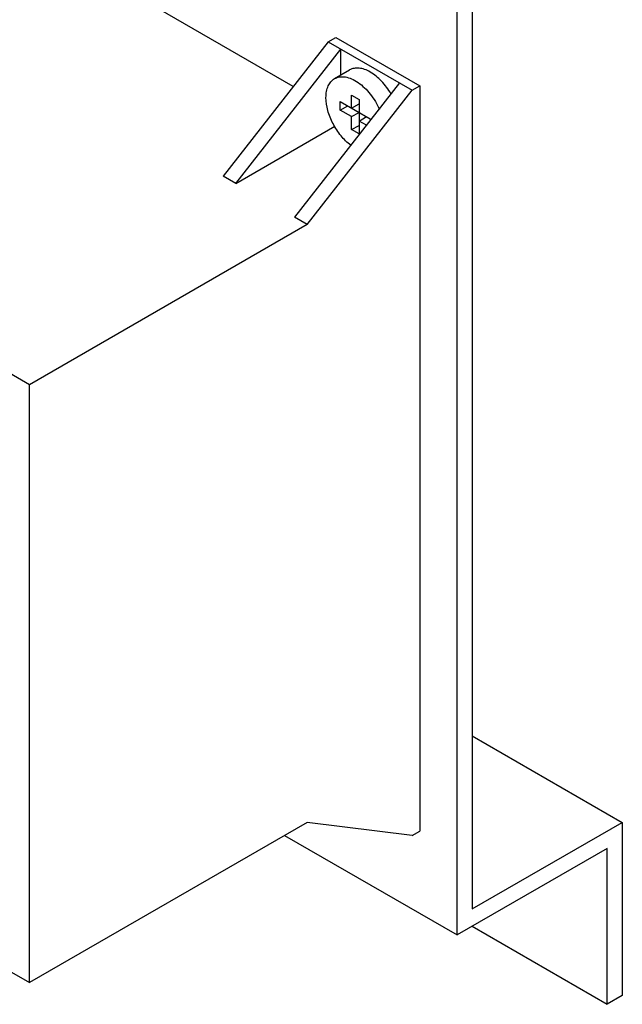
# Model space of a CAD drawing. Header units: millimetres. Extents: x 29 to 175, y 22 to 264.
# Tile 2 of 4: x 118 to 175, y 22 to 115. Entities that reach past the tile are written whole.
import ezdxf

# ---------------------------------------------------------------- set-up
doc = ezdxf.new("R2010")
doc.units = ezdxf.units.MM
doc.header["$LTSCALE"] = 18.576308
doc.layers.get('0').update_dxf_attribs({"linetype": 'CONTINUOUS'})

msp = doc.modelspace()

# ---------------------------------------------------------------- linework, layer by layer
at = {"color": 7}
for p, q in [((159.557, 28.527), (159.557, 178.764)), ((160.971, 177.947), (160.971, 30.977)), ((144.109, 108.481), (122.561, 120.922)), ((147.409, 112.7), (137.51, 100.044)), ((147.409, 112.7), (148.116, 113.108)), ((147.409, 112.7), (155.315, 108.136)), ((148.116, 113.108), (156.022, 108.544)), ((138.705, 99.355), (148.604, 112.01)), ((148.604, 109.573), (148.604, 112.01)), ((147.998, 109.223), (149.412, 110.04)), ((154.119, 108.826), (144.22, 96.17)), ((145.415, 95.48), (155.315, 108.136)), ((149.594, 107.683), (150.301, 107.275)), ((149.594, 106.458), (149.594, 107.683)), ((155.315, 108.136), (156.022, 108.544)), ((156.022, 108.544), (156.022, 38.325)), ((148.533, 107.07), (151.362, 105.437)), ((148.533, 106.254), (148.533, 107.07)), ((149.594, 106.458), (150.301, 106.866)), ((150.301, 107.275), (150.301, 104.009)), ((148.533, 106.254), (149.24, 106.662)), ((149.594, 105.642), (148.533, 106.254)), ((149.594, 105.642), (150.301, 106.05)), ((149.594, 104.417), (149.594, 105.642)), ((150.301, 105.233), (151.008, 105.642)), ((150.996, 104.832), (150.301, 105.233)), ((151.362, 105.437), (151.362, 105.3)), ((138.705, 99.355), (148.035, 104.742)), ((149.594, 104.417), (150.301, 104.825)), ((150.301, 104.009), (149.594, 104.417)), ((138.705, 99.355), (137.51, 100.044)), ((119.252, 80.375), (90.78, 96.813)), ((145.415, 95.48), (144.22, 96.17)), ((145.415, 95.48), (119.252, 80.375)), ((119.252, 24.037), (119.252, 80.375)), ((77.886, 47.919), (119.252, 24.037)), ((160.971, 47.306), (175.113, 39.141)), ((145.415, 39.142), (119.252, 24.037)), ((155.315, 37.917), (145.415, 39.142)), ((160.971, 30.977), (175.113, 39.141)), ((175.113, 39.141), (175.113, 22.811)), ((155.315, 37.917), (156.022, 38.325)), ((143.293, 37.917), (159.557, 28.527)), ((173.699, 36.692), (159.557, 28.527)), ((173.699, 21.995), (173.699, 36.692)), ((160.971, 29.343), (173.699, 21.995)), ((175.113, 22.811), (173.699, 21.995))]:
    msp.add_line(p, q, dxfattribs=at)
for points, knots in [([(153.318, 107.776), (153.068, 108.212), (152.5, 108.99), (151.606, 109.746), (150.854, 110.106), (150.329, 110.233), (149.837, 110.221), (149.541, 110.114), (149.412, 110.04)], [0, 0, 0, 0, 0.306234, 0.582807, 0.70375, 0.811926, 0.909186, 1, 1, 1, 1]), ([(147.19, 107.438), (147.19, 107.635), (147.22, 108.011), (147.372, 108.528), (147.628, 108.947), (147.869, 109.149), (147.998, 109.223)], [0, 0, 0, 0, 0.289641, 0.549111, 0.782236, 1, 1, 1, 1]), ([(147.998, 109.223), (148.142, 109.307), (148.481, 109.421), (149.043, 109.403), (149.638, 109.214), (150.478, 108.731), (151.435, 107.782), (152.004, 106.832), (152.231, 106.312)], [0, 0, 0, 0, 0.088764, 0.185257, 0.294354, 0.417475, 0.698071, 1, 1, 1, 1]), ([(149.525, 102.943), (149.184, 103.201), (148.551, 103.832), (147.818, 104.954), (147.327, 106.178), (147.19, 107.033), (147.19, 107.438)], [0, 0, 0, 0, 0.246082, 0.508813, 0.766802, 1, 1, 1, 1])]:
    msp.add_open_spline(points, degree=3, knots=knots, dxfattribs=at)

doc.saveas('drawing.dxf')
